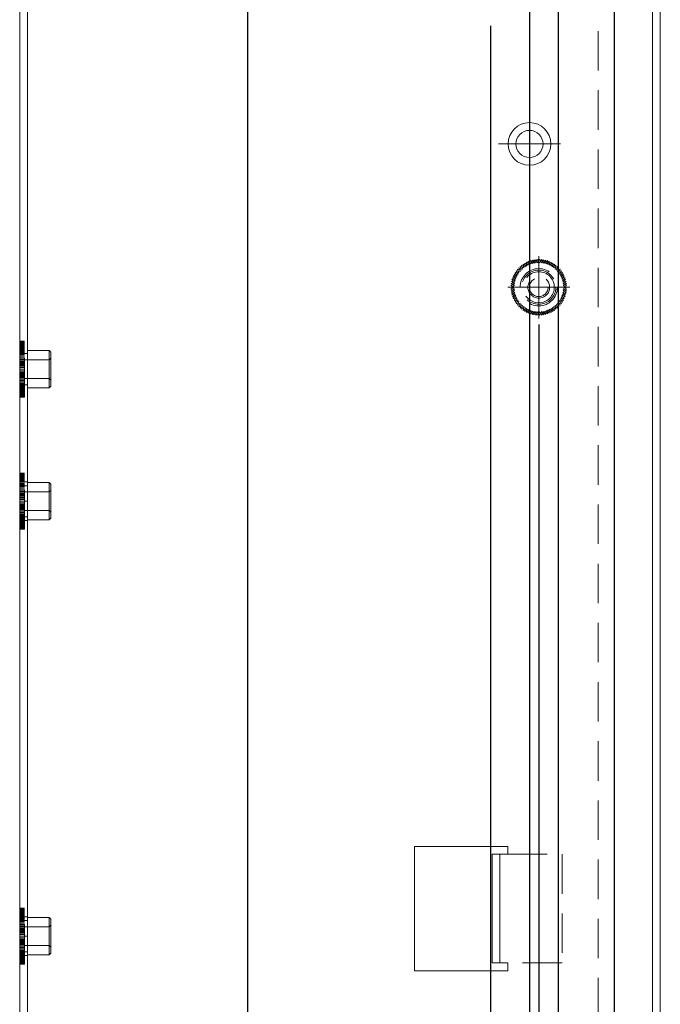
# Model space of a CAD drawing. Header units: millimetres. Extents: x 4065 to 8083, y -652 to 5416.
# Tile 99 of 256: x 4649 to 4731, y 2969 to 3095. Entities that reach past the tile are written whole.
import ezdxf

# ---------------------------------------------------------------- set-up
doc = ezdxf.new("R2010")
doc.units = ezdxf.units.MM
doc.header["$LTSCALE"] = 0.8
doc.header["$PDMODE"] = 3
doc.header["$PDSIZE"] = 0.3125
doc.linetypes.add('CENTER', pattern=[50.8, 31.75, -6.35, 6.35, -6.35])
doc.linetypes.add('HIDDEN', pattern=[9.525, 6.35, -3.175])
doc.layers.get('0').update_dxf_attribs({"linetype": 'CONTINUOUS', "lineweight": 0})
doc.layers.get('Defpoints').update_dxf_attribs({"linetype": 'CONTINUOUS', "lineweight": 0})
for name, color, linetype, lineweight in [('1', 2, 'CENTER', 0), ('2', 3, 'CONTINUOUS', 0), ('3', 5, 'HIDDEN', 0)]:
    doc.layers.add(name, color=color, linetype=linetype, lineweight=lineweight)
doc.styles.get("Standard").update_dxf_attribs({"font": 'romans.shx', "width": 0.8, "oblique": 5, "bigfont": 'whgtxt.shx'})
doc.dimstyles.get("Standard").update_dxf_attribs({"dimtxt": 2.5, "dimasz": 2.5, "dimexe": 0.8, "dimexo": 0.8, "dimgap": 0.8, "dimtad": 1, "dimdsep": 46, "dimtxsty": 'Standard', "dimcen": 0, "dimclrd": 3, "dimclre": 3, "dimclrt": 3, "dimazin": 0, "dimtp": 0.001, "dimtm": 0.001, "dimtfac": 1, "dimtmove": 0, "dimatfit": 3, "dimfxl": 0, "dimtolj": 1, "dimarcsym": 0})

# ---------------------------------------------------------------- blocks, each defined once
blk = doc.blocks.new('X')
at = {"layer": '1'}
for p, q in [((5251.84, 13719.59), (5251.84, 13727.59)), ((5247.84, 13723.59), (5255.84, 13723.59))]:
    blk.add_line(p, q, dxfattribs=at)
blk = doc.blocks.new('*D856')
at = {"layer": '2', "color": 3, "lineweight": -2}
for p, q in [((4678.18, 3292.73), (4678.18, 2794.7)), ((4648.83, 2817.48), (4648.83, 2794.7)), ((4651.33, 2795.5), (4675.68, 2795.5))]:
    blk.add_line(p, q, dxfattribs=at)
at = {"layer": '2', "color": 3}
for points in [[(4651.33, 2795.92), (4651.33, 2795.08), (4648.83, 2795.5)], [(4675.68, 2795.92), (4675.68, 2795.08), (4678.18, 2795.5)]]:
    blk.add_solid(points, dxfattribs=at)
at = {"layer": 'Defpoints', "color": 0}
for p in [(4678.18, 3293.53), (4648.83, 2818.28), (4678.18, 2795.5)]:
    blk.add_point(p, dxfattribs=at)
at = {"layer": '2', "color": 3, "insert": (4663.51, 2797.55), "char_height": 2.5, "attachment_point": 5}
blk.add_mtext('\\A1;29.35', dxfattribs=at)
blk = doc.blocks.new('*D858')
at = {"layer": '2', "color": 3, "lineweight": -2}
for p, q in [((4709.48, 3094.48), (4709.48, 2785.7)), ((4648.83, 2817.48), (4648.83, 2785.7)), ((4651.33, 2786.5), (4706.98, 2786.5))]:
    blk.add_line(p, q, dxfattribs=at)
at = {"layer": '2', "color": 3}
for points in [[(4651.33, 2786.92), (4651.33, 2786.08), (4648.83, 2786.5)], [(4706.98, 2786.92), (4706.98, 2786.08), (4709.48, 2786.5)]]:
    blk.add_solid(points, dxfattribs=at)
at = {"layer": 'Defpoints', "color": 0}
for p in [(4709.48, 3095.28), (4648.83, 2818.28), (4709.48, 2786.5)]:
    blk.add_point(p, dxfattribs=at)
at = {"layer": '2', "color": 3, "insert": (4679.16, 2788.55), "char_height": 2.5, "attachment_point": 5}
blk.add_mtext('\\A1;60.65', dxfattribs=at)
blk = doc.blocks.new('*D859')
at = {"layer": '2', "color": 3, "lineweight": -2}
for p, q in [((4714.48, 3114.48), (4714.48, 2781.2)), ((4648.83, 2817.48), (4648.83, 2781.2)), ((4651.33, 2782), (4711.98, 2782))]:
    blk.add_line(p, q, dxfattribs=at)
at = {"layer": '2', "color": 3}
for points in [[(4651.33, 2782.42), (4651.33, 2781.58), (4648.83, 2782)], [(4711.98, 2782.42), (4711.98, 2781.58), (4714.48, 2782)]]:
    blk.add_solid(points, dxfattribs=at)
at = {"layer": 'Defpoints', "color": 0}
for p in [(4714.48, 3115.28), (4648.83, 2818.28), (4714.48, 2782)]:
    blk.add_point(p, dxfattribs=at)
at = {"layer": '2', "color": 3, "insert": (4681.66, 2784.05), "char_height": 2.5, "attachment_point": 5}
blk.add_mtext('\\A1;65.65', dxfattribs=at)
blk = doc.blocks.new('*D860')
at = {"layer": '2', "color": 3, "lineweight": -2}
for p, q in [((4718.18, 3292.73), (4718.18, 2766.62)), ((4648.83, 2817.48), (4648.83, 2766.62)), ((4651.33, 2767.42), (4715.68, 2767.42))]:
    blk.add_line(p, q, dxfattribs=at)
at = {"layer": '2', "color": 3}
for points in [[(4651.33, 2767.83), (4651.33, 2767), (4648.83, 2767.42)], [(4715.68, 2767.83), (4715.68, 2767), (4718.18, 2767.42)]]:
    blk.add_solid(points, dxfattribs=at)
at = {"layer": 'Defpoints', "color": 0}
for p in [(4718.18, 3293.53), (4648.83, 2818.28), (4718.18, 2767.42)]:
    blk.add_point(p, dxfattribs=at)
at = {"layer": '2', "color": 3, "insert": (4683.51, 2769.47), "char_height": 2.5, "attachment_point": 5}
blk.add_mtext('\\A1;69.35', dxfattribs=at)
blk = doc.blocks.new('*D861')
at = {"layer": '2', "color": 3, "lineweight": -2}
for p, q in [((4725.38, 3192.73), (4725.38, 2761.11)), ((4648.83, 2817.48), (4648.83, 2761.11)), ((4651.33, 2761.91), (4722.88, 2761.91))]:
    blk.add_line(p, q, dxfattribs=at)
at = {"layer": '2', "color": 3}
for points in [[(4651.33, 2762.33), (4651.33, 2761.5), (4648.83, 2761.91)], [(4722.88, 2762.33), (4722.88, 2761.5), (4725.38, 2761.91)]]:
    blk.add_solid(points, dxfattribs=at)
at = {"layer": 'Defpoints', "color": 0}
for p in [(4725.38, 3193.53), (4648.83, 2818.28), (4725.38, 2761.91)]:
    blk.add_point(p, dxfattribs=at)
at = {"layer": '2', "color": 3, "insert": (4687.11, 2763.96), "char_height": 2.5, "attachment_point": 5}
blk.add_mtext('\\A1;76.55', dxfattribs=at)
blk = doc.blocks.new('*D862')
at = {"layer": '2', "color": 3, "lineweight": -2}
for p, q in [((4715.68, 3056.03), (4715.68, 2776.7)), ((4648.83, 2817.48), (4648.83, 2776.7)), ((4651.33, 2777.5), (4713.18, 2777.5))]:
    blk.add_line(p, q, dxfattribs=at)
at = {"layer": '2', "color": 3}
for points in [[(4651.33, 2777.92), (4651.33, 2777.08), (4648.83, 2777.5)], [(4713.18, 2777.92), (4713.18, 2777.08), (4715.68, 2777.5)]]:
    blk.add_solid(points, dxfattribs=at)
at = {"layer": 'Defpoints', "color": 0}
for p in [(4715.68, 3056.83), (4648.83, 2818.28), (4715.68, 2777.5)]:
    blk.add_point(p, dxfattribs=at)
at = {"layer": '2', "color": 3, "insert": (4682.26, 2779.55), "char_height": 2.5, "attachment_point": 5}
blk.add_mtext('\\A1;66.85', dxfattribs=at)

msp = doc.modelspace()

# ---------------------------------------------------------------- linework, layer by layer
for p, q in [((4648.831, 2818.28), (4648.831, 3391.28)), ((4649.831, 3391.28), (4649.831, 2824.28)), ((4730.331, 2824.28), (4730.331, 3375.28)), ((4731.331, 2824.28), (4731.331, 3374.28)), ((4699.681, 2988.83), (4711.681, 2988.83)), ((4699.681, 2972.83), (4699.681, 2988.83)), ((4711.681, 2988.83), (4711.681, 2987.83)), ((4709.681, 2987.83), (4711.681, 2987.83)), ((4709.681, 2987.83), (4709.681, 2973.83)), ((4710.681, 2987.83), (4710.681, 2973.83)), ((4709.681, 2973.83), (4711.681, 2973.83)), ((4711.681, 2973.83), (4711.681, 2972.83)), ((4711.681, 2972.83), (4699.681, 2972.83))]:
    msp.add_line(p, q)
for radius in [2.75, 1.75]:
    msp.add_circle((4714.481, 3079.28), radius)
at = {"layer": '3'}
for p, q in [((4649.831, 3391.28), (4649.831, 2824.28)), ((4723.331, 2837.28), (4723.331, 3374.28)), ((4730.331, 3374.28), (4730.331, 2824.28)), ((4714.332, 3064.168), (4714.297, 3063.667)), ((4714.706, 3063.832), (4714.332, 3064.168)), ((4714.498, 3063.756), (4714.568, 3064.254)), ((4714.568, 3064.254), (4714.917, 3063.892)), ((4714.81, 3064.323), (4714.706, 3063.832)), ((4715.133, 3063.938), (4714.81, 3064.323)), ((4714.917, 3063.892), (4715.056, 3064.375)), ((4715.056, 3064.375), (4715.351, 3063.969)), ((4715.305, 3064.41), (4715.133, 3063.938)), ((4715.571, 3063.984), (4715.305, 3064.41)), ((4715.351, 3063.969), (4715.555, 3064.428)), ((4715.555, 3064.428), (4715.791, 3063.984)), ((4715.806, 3064.428), (4715.571, 3063.984)), ((4715.791, 3063.984), (4716.057, 3064.41)), ((4716.011, 3063.969), (4715.806, 3064.428)), ((4716.306, 3064.375), (4716.011, 3063.969)), ((4716.057, 3064.41), (4716.229, 3063.938)), ((4716.229, 3063.938), (4716.552, 3064.323)), ((4716.444, 3063.892), (4716.306, 3064.375)), ((4716.793, 3064.254), (4716.444, 3063.892)), ((4716.552, 3064.323), (4716.656, 3063.832)), ((4716.656, 3063.832), (4717.029, 3064.168)), ((4716.863, 3063.756), (4716.793, 3064.254)), ((4717.029, 3064.168), (4717.064, 3063.667)), ((4713.263, 3062.859), (4712.768, 3062.946)), ((4712.768, 3062.946), (4713.004, 3062.503)), ((4712.923, 3063.144), (4713.41, 3063.022)), ((4713.127, 3062.685), (4712.923, 3063.144)), ((4713.569, 3063.176), (4713.091, 3063.331)), ((4713.091, 3063.331), (4713.263, 3062.859)), ((4713.272, 3063.505), (4713.738, 3063.317)), ((4713.41, 3063.022), (4713.272, 3063.505)), ((4713.916, 3063.447), (4713.464, 3063.667)), ((4713.464, 3063.667), (4713.569, 3063.176)), ((4713.668, 3063.814), (4714.103, 3063.563)), ((4713.738, 3063.317), (4713.668, 3063.814)), ((4714.297, 3063.667), (4713.881, 3063.948)), ((4713.881, 3063.948), (4713.916, 3063.447)), ((4714.103, 3064.066), (4714.498, 3063.756)), ((4714.103, 3063.563), (4714.103, 3064.066)), ((4717.259, 3064.066), (4716.863, 3063.756)), ((4717.064, 3063.667), (4717.481, 3063.948)), ((4717.259, 3063.563), (4717.259, 3064.066)), ((4717.694, 3063.814), (4717.259, 3063.563)), ((4717.481, 3063.948), (4717.446, 3063.447)), ((4717.446, 3063.447), (4717.897, 3063.667)), ((4717.624, 3063.317), (4717.694, 3063.814)), ((4718.09, 3063.505), (4717.624, 3063.317)), ((4717.897, 3063.667), (4717.793, 3063.176)), ((4717.793, 3063.176), (4718.27, 3063.331)), ((4717.951, 3063.022), (4718.09, 3063.505)), ((4718.439, 3063.144), (4717.951, 3063.022)), ((4718.27, 3063.331), (4718.099, 3062.859)), ((4718.099, 3062.859), (4718.593, 3062.946)), ((4718.234, 3062.685), (4718.439, 3063.144)), ((4718.593, 3062.946), (4718.358, 3062.503)), ((4712.647, 3061.7), (4712.16, 3061.578)), ((4712.22, 3061.822), (4712.715, 3061.909)), ((4712.594, 3061.486), (4712.22, 3061.822)), ((4712.797, 3062.114), (4712.298, 3062.061)), ((4712.298, 3062.061), (4712.647, 3061.7)), ((4712.392, 3062.294), (4712.894, 3062.312)), ((4712.715, 3061.909), (4712.392, 3062.294)), ((4713.004, 3062.503), (4712.502, 3062.52)), ((4712.502, 3062.52), (4712.797, 3062.114)), ((4712.628, 3062.738), (4713.127, 3062.685)), ((4712.894, 3062.312), (4712.628, 3062.738)), ((4718.734, 3062.738), (4718.234, 3062.685)), ((4718.358, 3062.503), (4718.859, 3062.52)), ((4718.468, 3062.312), (4718.734, 3062.738)), ((4718.97, 3062.294), (4718.468, 3062.312)), ((4718.859, 3062.52), (4718.564, 3062.114)), ((4718.564, 3062.114), (4719.064, 3062.061)), ((4718.647, 3061.909), (4718.97, 3062.294)), ((4719.141, 3061.822), (4718.647, 3061.909)), ((4719.064, 3062.061), (4718.715, 3061.7)), ((4718.715, 3061.7), (4719.202, 3061.578)), ((4718.768, 3061.486), (4719.141, 3061.822)), ((4712.081, 3060.83), (4712.532, 3061.05)), ((4712.532, 3060.61), (4712.081, 3060.83)), ((4712.555, 3061.269), (4712.09, 3061.081)), ((4712.09, 3061.081), (4712.525, 3060.83)), ((4712.525, 3060.83), (4712.09, 3060.579)), ((4712.09, 3060.579), (4712.555, 3060.391)), ((4712.116, 3061.331), (4712.594, 3061.486)), ((4712.532, 3061.05), (4712.116, 3061.331)), ((4712.116, 3060.329), (4712.532, 3060.61)), ((4712.594, 3060.174), (4712.116, 3060.329)), ((4712.16, 3061.578), (4712.555, 3061.269)), ((4712.555, 3060.391), (4712.16, 3060.081)), ((4719.246, 3061.331), (4718.768, 3061.486)), ((4718.768, 3060.174), (4719.246, 3060.329)), ((4719.202, 3061.578), (4718.806, 3061.269)), ((4718.806, 3061.269), (4719.272, 3061.081)), ((4719.272, 3060.579), (4718.806, 3060.391)), ((4718.806, 3060.391), (4719.202, 3060.081)), ((4718.829, 3061.05), (4719.246, 3061.331)), ((4719.281, 3060.83), (4718.829, 3061.05)), ((4718.829, 3060.61), (4719.281, 3060.83)), ((4719.246, 3060.329), (4718.829, 3060.61)), ((4719.272, 3061.081), (4718.837, 3060.83)), ((4718.837, 3060.83), (4719.272, 3060.579)), ((4712.16, 3060.081), (4712.647, 3059.96)), ((4712.22, 3059.838), (4712.594, 3060.174)), ((4712.715, 3059.75), (4712.22, 3059.838)), ((4712.647, 3059.96), (4712.298, 3059.599)), ((4712.298, 3059.599), (4712.797, 3059.546)), ((4712.392, 3059.366), (4712.715, 3059.75)), ((4712.894, 3059.348), (4712.392, 3059.366)), ((4712.797, 3059.546), (4712.502, 3059.14)), ((4712.502, 3059.14), (4713.004, 3059.157)), ((4712.628, 3058.922), (4712.894, 3059.348)), ((4713.004, 3059.157), (4712.768, 3058.714)), ((4718.859, 3059.14), (4718.358, 3059.157)), ((4718.358, 3059.157), (4718.593, 3058.714)), ((4718.468, 3059.348), (4718.97, 3059.366)), ((4718.734, 3058.922), (4718.468, 3059.348)), ((4719.064, 3059.599), (4718.564, 3059.546)), ((4718.564, 3059.546), (4718.859, 3059.14)), ((4718.647, 3059.75), (4719.141, 3059.838)), ((4718.97, 3059.366), (4718.647, 3059.75)), ((4719.202, 3060.081), (4718.715, 3059.96)), ((4718.715, 3059.96), (4719.064, 3059.599)), ((4719.141, 3059.838), (4718.768, 3060.174)), ((4713.127, 3058.975), (4712.628, 3058.922)), ((4712.768, 3058.714), (4713.263, 3058.801)), ((4712.923, 3058.516), (4713.127, 3058.975)), ((4713.41, 3058.637), (4712.923, 3058.516)), ((4713.263, 3058.801), (4713.091, 3058.329)), ((4713.091, 3058.329), (4713.569, 3058.484)), ((4713.272, 3058.155), (4713.41, 3058.637)), ((4713.738, 3058.343), (4713.272, 3058.155)), ((4713.569, 3058.484), (4713.464, 3057.993)), ((4713.464, 3057.993), (4713.916, 3058.213)), ((4713.668, 3057.845), (4713.738, 3058.343)), ((4714.103, 3058.097), (4713.668, 3057.845)), ((4713.916, 3058.213), (4713.881, 3057.712)), ((4713.881, 3057.712), (4714.297, 3057.993)), ((4714.103, 3057.594), (4714.103, 3058.097)), ((4714.498, 3057.903), (4714.103, 3057.594)), ((4714.297, 3057.993), (4714.332, 3057.492)), ((4714.332, 3057.492), (4714.706, 3057.828)), ((4714.568, 3057.406), (4714.498, 3057.903)), ((4714.706, 3057.828), (4714.81, 3057.337)), ((4716.656, 3057.828), (4716.552, 3057.337)), ((4717.029, 3057.492), (4716.656, 3057.828)), ((4716.793, 3057.406), (4716.863, 3057.903)), ((4716.863, 3057.903), (4717.259, 3057.594)), ((4717.064, 3057.993), (4717.029, 3057.492)), ((4717.481, 3057.712), (4717.064, 3057.993)), ((4717.259, 3058.097), (4717.694, 3057.845)), ((4717.259, 3057.594), (4717.259, 3058.097)), ((4717.897, 3057.993), (4717.446, 3058.213)), ((4717.446, 3058.213), (4717.481, 3057.712)), ((4717.624, 3058.343), (4718.09, 3058.155)), ((4717.694, 3057.845), (4717.624, 3058.343)), ((4718.27, 3058.329), (4717.793, 3058.484)), ((4717.793, 3058.484), (4717.897, 3057.993)), ((4717.951, 3058.637), (4718.439, 3058.516)), ((4718.09, 3058.155), (4717.951, 3058.637)), ((4718.593, 3058.714), (4718.099, 3058.801)), ((4718.099, 3058.801), (4718.27, 3058.329)), ((4718.234, 3058.975), (4718.734, 3058.922)), ((4718.439, 3058.516), (4718.234, 3058.975)), ((4714.917, 3057.767), (4714.568, 3057.406)), ((4714.81, 3057.337), (4715.133, 3057.722)), ((4715.056, 3057.285), (4714.917, 3057.767)), ((4715.351, 3057.691), (4715.056, 3057.285)), ((4715.133, 3057.722), (4715.305, 3057.25)), ((4715.305, 3057.25), (4715.571, 3057.676)), ((4715.555, 3057.232), (4715.351, 3057.691)), ((4715.791, 3057.676), (4715.555, 3057.232)), ((4715.571, 3057.676), (4715.806, 3057.232)), ((4716.057, 3057.25), (4715.791, 3057.676)), ((4715.806, 3057.232), (4716.011, 3057.691)), ((4716.011, 3057.691), (4716.306, 3057.285)), ((4716.229, 3057.722), (4716.057, 3057.25)), ((4716.552, 3057.337), (4716.229, 3057.722)), ((4716.306, 3057.285), (4716.444, 3057.767)), ((4716.444, 3057.767), (4716.793, 3057.406)), ((4648.831, 3053.878), (4649.431, 3053.878)), ((4648.831, 3046.682), (4648.831, 3053.878)), ((4648.831, 3053.86), (4649.431, 3053.86)), ((4648.831, 3053.825), (4649.431, 3053.825)), ((4648.831, 3053.773), (4649.431, 3053.773)), ((4648.831, 3053.704), (4649.431, 3053.704)), ((4648.831, 3053.618), (4649.431, 3053.618)), ((4648.831, 3053.516), (4649.431, 3053.516)), ((4649.431, 3053.434), (4648.831, 3053.434)), ((4649.431, 3053.419), (4648.831, 3053.419)), ((4648.831, 3053.398), (4649.431, 3053.398)), ((4649.431, 3053.388), (4648.831, 3053.388)), ((4649.431, 3053.342), (4648.831, 3053.342)), ((4649.431, 3053.282), (4648.831, 3053.282)), ((4648.831, 3053.264), (4649.431, 3053.264)), ((4649.431, 3053.206), (4648.831, 3053.206)), ((4649.431, 3053.117), (4648.831, 3053.117)), ((4649.431, 3053.013), (4648.831, 3053.013)), ((4648.831, 3052.955), (4649.431, 3052.955)), ((4649.431, 3052.897), (4648.831, 3052.897)), ((4648.831, 3052.781), (4649.431, 3052.781)), ((4649.431, 3052.767), (4648.831, 3052.767)), ((4649.431, 3046.682), (4649.431, 3053.878)), ((4649.431, 3052.626), (4648.831, 3052.626)), ((4648.831, 3052.594), (4649.431, 3052.594)), ((4649.431, 3052.472), (4648.831, 3052.472)), ((4648.831, 3052.396), (4649.431, 3052.396)), ((4649.431, 3052.309), (4648.831, 3052.309)), ((4648.831, 3052.188), (4649.431, 3052.188)), ((4649.431, 3052.135), (4648.831, 3052.135)), ((4648.831, 3051.97), (4649.431, 3051.97)), ((4649.431, 3051.953), (4648.831, 3051.953)), ((4649.431, 3051.762), (4648.831, 3051.762)), ((4648.831, 3051.744), (4649.431, 3051.744)), ((4649.431, 3051.564), (4648.831, 3051.564)), ((4648.831, 3051.511), (4649.431, 3051.511)), ((4649.431, 3052.28), (4649.831, 3052.28)), ((4649.431, 3051.48), (4652.631, 3051.48)), ((4649.831, 3052.68), (4652.631, 3052.68)), ((4649.831, 3047.88), (4649.831, 3052.68)), ((4652.831, 3052.48), (4652.631, 3052.68)), ((4652.631, 3052.68), (4652.631, 3047.88)), ((4652.631, 3051.48), (4652.831, 3051.68)), ((4652.831, 3048.08), (4652.831, 3052.48)), ((4649.431, 3051.359), (4648.831, 3051.359)), ((4648.831, 3051.272), (4649.431, 3051.272)), ((4649.431, 3051.15), (4648.831, 3051.15)), ((4648.831, 3051.028), (4649.431, 3051.028)), ((4649.431, 3050.936), (4648.831, 3050.936)), ((4648.831, 3050.781), (4649.431, 3050.781)), ((4649.431, 3050.719), (4648.831, 3050.719)), ((4648.831, 3050.531), (4649.431, 3050.531)), ((4649.431, 3050.5), (4648.831, 3050.5)), ((4649.431, 3050.28), (4648.831, 3050.28)), ((4649.431, 3050.06), (4648.831, 3050.06)), ((4648.831, 3050.029), (4649.431, 3050.029)), ((4649.431, 3049.841), (4648.831, 3049.841)), ((4648.831, 3049.779), (4649.431, 3049.779)), ((4649.431, 3049.624), (4648.831, 3049.624)), ((4648.831, 3049.531), (4649.431, 3049.531)), ((4649.431, 3049.41), (4648.831, 3049.41)), ((4648.831, 3049.288), (4649.431, 3049.288)), ((4649.431, 3049.2), (4648.831, 3049.2)), ((4648.831, 3049.049), (4649.431, 3049.049)), ((4649.431, 3048.996), (4648.831, 3048.996)), ((4649.431, 3049.08), (4652.631, 3049.08)), ((4652.631, 3049.08), (4652.831, 3048.88)), ((4648.831, 3048.816), (4649.431, 3048.816)), ((4649.431, 3048.798), (4648.831, 3048.798)), ((4649.431, 3048.607), (4648.831, 3048.607)), ((4648.831, 3048.59), (4649.431, 3048.59)), ((4649.431, 3048.425), (4648.831, 3048.425)), ((4648.831, 3048.372), (4649.431, 3048.372)), ((4649.431, 3048.251), (4648.831, 3048.251)), ((4648.831, 3048.164), (4649.431, 3048.164)), ((4649.431, 3048.087), (4648.831, 3048.087)), ((4648.831, 3047.966), (4649.431, 3047.966)), ((4649.431, 3047.934), (4648.831, 3047.934)), ((4649.431, 3047.793), (4648.831, 3047.793)), ((4648.831, 3047.779), (4649.431, 3047.779)), ((4649.431, 3047.663), (4648.831, 3047.663)), ((4649.431, 3048.28), (4649.831, 3048.28)), ((4649.831, 3047.88), (4652.631, 3047.88)), ((4652.831, 3048.08), (4652.631, 3047.88)), ((4648.831, 3047.605), (4649.431, 3047.605)), ((4649.431, 3047.547), (4648.831, 3047.547)), ((4649.431, 3047.443), (4648.831, 3047.443)), ((4649.431, 3047.353), (4648.831, 3047.353)), ((4648.831, 3047.295), (4649.431, 3047.295)), ((4649.431, 3047.278), (4648.831, 3047.278)), ((4649.431, 3047.217), (4648.831, 3047.217)), ((4649.431, 3047.172), (4648.831, 3047.172)), ((4648.831, 3047.162), (4649.431, 3047.162)), ((4649.431, 3047.141), (4648.831, 3047.141)), ((4649.431, 3047.126), (4648.831, 3047.126)), ((4648.831, 3047.044), (4649.431, 3047.044)), ((4648.831, 3046.942), (4649.431, 3046.942)), ((4648.831, 3046.856), (4649.431, 3046.856)), ((4648.831, 3046.787), (4649.431, 3046.787)), ((4648.831, 3046.735), (4649.431, 3046.735)), ((4648.831, 3046.7), (4649.431, 3046.7)), ((4648.831, 3046.682), (4649.431, 3046.682)), ((4648.831, 3036.878), (4649.431, 3036.878)), ((4648.831, 3029.682), (4648.831, 3036.878)), ((4648.831, 3036.86), (4649.431, 3036.86)), ((4648.831, 3036.825), (4649.431, 3036.825)), ((4648.831, 3036.773), (4649.431, 3036.773)), ((4648.831, 3036.704), (4649.431, 3036.704)), ((4648.831, 3036.618), (4649.431, 3036.618)), ((4648.831, 3036.516), (4649.431, 3036.516)), ((4649.431, 3036.434), (4648.831, 3036.434)), ((4649.431, 3036.419), (4648.831, 3036.419)), ((4648.831, 3036.398), (4649.431, 3036.398)), ((4649.431, 3036.388), (4648.831, 3036.388)), ((4649.431, 3036.342), (4648.831, 3036.342)), ((4649.431, 3036.282), (4648.831, 3036.282)), ((4648.831, 3036.264), (4649.431, 3036.264)), ((4649.431, 3029.682), (4649.431, 3036.878)), ((4649.431, 3036.206), (4648.831, 3036.206)), ((4649.431, 3036.117), (4648.831, 3036.117)), ((4649.431, 3036.013), (4648.831, 3036.013)), ((4648.831, 3035.955), (4649.431, 3035.955)), ((4649.431, 3035.897), (4648.831, 3035.897)), ((4648.831, 3035.781), (4649.431, 3035.781)), ((4649.831, 3035.78), (4648.831, 3035.78)), ((4648.831, 3035.78), (4648.831, 3030.78)), ((4649.431, 3035.767), (4648.831, 3035.767)), ((4649.431, 3035.626), (4648.831, 3035.626)), ((4648.831, 3035.594), (4649.431, 3035.594)), ((4649.431, 3035.472), (4648.831, 3035.472)), ((4648.831, 3035.396), (4649.431, 3035.396)), ((4649.431, 3035.309), (4648.831, 3035.309)), ((4648.831, 3035.188), (4649.431, 3035.188)), ((4649.431, 3035.135), (4648.831, 3035.135)), ((4649.431, 3035.28), (4649.831, 3035.28)), ((4649.831, 3035.68), (4652.631, 3035.68)), ((4649.831, 3030.88), (4649.831, 3035.68)), ((4652.831, 3035.48), (4652.631, 3035.68)), ((4652.631, 3035.68), (4652.631, 3030.88)), ((4652.831, 3031.08), (4652.831, 3035.48)), ((4648.831, 3034.97), (4649.431, 3034.97)), ((4649.431, 3034.953), (4648.831, 3034.953)), ((4649.431, 3034.762), (4648.831, 3034.762)), ((4648.831, 3034.744), (4649.431, 3034.744)), ((4649.431, 3034.564), (4648.831, 3034.564)), ((4648.831, 3034.511), (4649.431, 3034.511)), ((4649.431, 3034.359), (4648.831, 3034.359)), ((4648.831, 3034.272), (4649.431, 3034.272)), ((4649.431, 3034.15), (4648.831, 3034.15)), ((4648.831, 3034.028), (4649.431, 3034.028)), ((4649.431, 3033.936), (4648.831, 3033.936)), ((4648.831, 3033.781), (4649.431, 3033.781)), ((4649.431, 3033.719), (4648.831, 3033.719)), ((4649.431, 3034.48), (4652.631, 3034.48)), ((4652.631, 3034.48), (4652.831, 3034.68)), ((4648.831, 3033.531), (4649.431, 3033.531)), ((4649.431, 3033.5), (4648.831, 3033.5)), ((4649.431, 3033.28), (4648.831, 3033.28)), ((4648.831, 3033.28), (4649.831, 3033.28)), ((4649.431, 3033.06), (4648.831, 3033.06)), ((4648.831, 3033.029), (4649.431, 3033.029)), ((4649.431, 3032.841), (4648.831, 3032.841)), ((4648.831, 3032.779), (4649.431, 3032.779)), ((4649.431, 3032.624), (4648.831, 3032.624)), ((4648.831, 3032.531), (4649.431, 3032.531)), ((4649.431, 3032.41), (4648.831, 3032.41)), ((4648.831, 3032.288), (4649.431, 3032.288)), ((4649.431, 3032.2), (4648.831, 3032.2)), ((4648.831, 3032.049), (4649.431, 3032.049)), ((4649.431, 3031.996), (4648.831, 3031.996)), ((4648.831, 3031.816), (4649.431, 3031.816)), ((4649.431, 3031.798), (4648.831, 3031.798)), ((4649.431, 3031.607), (4648.831, 3031.607)), ((4648.831, 3031.59), (4649.431, 3031.59)), ((4649.431, 3031.425), (4648.831, 3031.425)), ((4648.831, 3031.372), (4649.431, 3031.372)), ((4649.431, 3031.251), (4648.831, 3031.251)), ((4649.431, 3032.08), (4652.631, 3032.08)), ((4649.431, 3031.28), (4649.831, 3031.28)), ((4652.631, 3032.08), (4652.831, 3031.88)), ((4648.831, 3031.164), (4649.431, 3031.164)), ((4649.431, 3031.087), (4648.831, 3031.087)), ((4648.831, 3030.966), (4649.431, 3030.966)), ((4649.431, 3030.934), (4648.831, 3030.934)), ((4649.431, 3030.793), (4648.831, 3030.793)), ((4649.831, 3030.78), (4648.831, 3030.78)), ((4648.831, 3030.779), (4649.431, 3030.779)), ((4649.431, 3030.663), (4648.831, 3030.663)), ((4648.831, 3030.605), (4649.431, 3030.605)), ((4649.431, 3030.547), (4648.831, 3030.547)), ((4649.431, 3030.443), (4648.831, 3030.443)), ((4649.431, 3030.353), (4648.831, 3030.353)), ((4648.831, 3030.295), (4649.431, 3030.295)), ((4649.431, 3030.278), (4648.831, 3030.278)), ((4649.431, 3030.217), (4648.831, 3030.217)), ((4649.431, 3030.172), (4648.831, 3030.172)), ((4648.831, 3030.162), (4649.431, 3030.162)), ((4649.431, 3030.141), (4648.831, 3030.141)), ((4649.431, 3030.126), (4648.831, 3030.126)), ((4648.831, 3030.044), (4649.431, 3030.044)), ((4648.831, 3029.942), (4649.431, 3029.942)), ((4649.831, 3030.88), (4652.631, 3030.88)), ((4652.831, 3031.08), (4652.631, 3030.88)), ((4648.831, 3029.856), (4649.431, 3029.856)), ((4648.831, 3029.787), (4649.431, 3029.787)), ((4648.831, 3029.735), (4649.431, 3029.735)), ((4648.831, 3029.7), (4649.431, 3029.7)), ((4648.831, 3029.682), (4649.431, 3029.682)), ((4710.681, 2987.83), (4710.681, 2973.83)), ((4711.681, 2987.83), (4718.681, 2987.83)), ((4718.681, 2987.83), (4718.681, 2973.83)), ((4648.831, 2980.878), (4649.431, 2980.878)), ((4648.831, 2973.682), (4648.831, 2980.878)), ((4648.831, 2980.86), (4649.431, 2980.86)), ((4648.831, 2980.825), (4649.431, 2980.825)), ((4648.831, 2980.773), (4649.431, 2980.773)), ((4648.831, 2980.704), (4649.431, 2980.704)), ((4648.831, 2980.618), (4649.431, 2980.618)), ((4648.831, 2980.516), (4649.431, 2980.516)), ((4649.431, 2973.682), (4649.431, 2980.878)), ((4649.431, 2980.434), (4648.831, 2980.434)), ((4649.431, 2980.419), (4648.831, 2980.419)), ((4648.831, 2980.398), (4649.431, 2980.398)), ((4649.431, 2980.388), (4648.831, 2980.388)), ((4649.431, 2980.342), (4648.831, 2980.342)), ((4649.431, 2980.282), (4648.831, 2980.282)), ((4648.831, 2980.264), (4649.431, 2980.264)), ((4649.431, 2980.206), (4648.831, 2980.206)), ((4649.431, 2980.117), (4648.831, 2980.117)), ((4649.431, 2980.013), (4648.831, 2980.013)), ((4648.831, 2979.955), (4649.431, 2979.955)), ((4649.431, 2979.897), (4648.831, 2979.897)), ((4648.831, 2979.781), (4649.431, 2979.781)), ((4649.831, 2979.78), (4648.831, 2979.78)), ((4648.831, 2979.78), (4648.831, 2974.78)), ((4649.431, 2979.767), (4648.831, 2979.767)), ((4649.431, 2979.626), (4648.831, 2979.626)), ((4648.831, 2979.594), (4649.431, 2979.594)), ((4649.431, 2979.472), (4648.831, 2979.472)), ((4648.831, 2979.396), (4649.431, 2979.396)), ((4649.431, 2979.309), (4648.831, 2979.309)), ((4649.431, 2979.28), (4649.831, 2979.28)), ((4649.831, 2979.68), (4652.631, 2979.68)), ((4649.831, 2974.88), (4649.831, 2979.68)), ((4652.831, 2979.48), (4652.631, 2979.68)), ((4652.631, 2979.68), (4652.631, 2974.88)), ((4652.831, 2975.08), (4652.831, 2979.48)), ((4648.831, 2979.188), (4649.431, 2979.188)), ((4649.431, 2979.135), (4648.831, 2979.135)), ((4648.831, 2978.97), (4649.431, 2978.97)), ((4649.431, 2978.953), (4648.831, 2978.953)), ((4649.431, 2978.762), (4648.831, 2978.762)), ((4648.831, 2978.744), (4649.431, 2978.744)), ((4649.431, 2978.564), (4648.831, 2978.564)), ((4648.831, 2978.511), (4649.431, 2978.511)), ((4649.431, 2978.359), (4648.831, 2978.359)), ((4648.831, 2978.272), (4649.431, 2978.272)), ((4649.431, 2978.15), (4648.831, 2978.15)), ((4648.831, 2978.028), (4649.431, 2978.028)), ((4649.431, 2977.936), (4648.831, 2977.936)), ((4649.431, 2978.48), (4652.631, 2978.48)), ((4652.631, 2978.48), (4652.831, 2978.68)), ((4648.831, 2977.781), (4649.431, 2977.781)), ((4649.431, 2977.719), (4648.831, 2977.719)), ((4648.831, 2977.531), (4649.431, 2977.531)), ((4649.431, 2977.5), (4648.831, 2977.5)), ((4649.431, 2977.28), (4648.831, 2977.28)), ((4648.831, 2977.28), (4649.831, 2977.28)), ((4649.431, 2977.06), (4648.831, 2977.06)), ((4648.831, 2977.029), (4649.431, 2977.029)), ((4649.431, 2976.841), (4648.831, 2976.841)), ((4648.831, 2976.779), (4649.431, 2976.779)), ((4649.431, 2976.624), (4648.831, 2976.624)), ((4648.831, 2976.531), (4649.431, 2976.531)), ((4649.431, 2976.41), (4648.831, 2976.41)), ((4648.831, 2976.288), (4649.431, 2976.288)), ((4649.431, 2976.2), (4648.831, 2976.2)), ((4648.831, 2976.049), (4649.431, 2976.049)), ((4649.431, 2975.996), (4648.831, 2975.996)), ((4648.831, 2975.816), (4649.431, 2975.816)), ((4649.431, 2975.798), (4648.831, 2975.798)), ((4649.431, 2975.607), (4648.831, 2975.607)), ((4648.831, 2975.59), (4649.431, 2975.59)), ((4649.431, 2975.425), (4648.831, 2975.425)), ((4649.431, 2976.08), (4652.631, 2976.08)), ((4652.631, 2976.08), (4652.831, 2975.88)), ((4648.831, 2975.372), (4649.431, 2975.372)), ((4649.431, 2975.251), (4648.831, 2975.251)), ((4648.831, 2975.164), (4649.431, 2975.164)), ((4649.431, 2975.087), (4648.831, 2975.087)), ((4648.831, 2974.966), (4649.431, 2974.966)), ((4649.431, 2974.934), (4648.831, 2974.934)), ((4649.431, 2974.793), (4648.831, 2974.793)), ((4649.831, 2974.78), (4648.831, 2974.78)), ((4648.831, 2974.779), (4649.431, 2974.779)), ((4649.431, 2974.663), (4648.831, 2974.663)), ((4648.831, 2974.605), (4649.431, 2974.605)), ((4649.431, 2974.547), (4648.831, 2974.547)), ((4649.431, 2974.443), (4648.831, 2974.443)), ((4649.431, 2974.353), (4648.831, 2974.353)), ((4648.831, 2974.295), (4649.431, 2974.295)), ((4649.431, 2974.278), (4648.831, 2974.278)), ((4649.431, 2974.217), (4648.831, 2974.217)), ((4649.431, 2974.172), (4648.831, 2974.172)), ((4648.831, 2974.162), (4649.431, 2974.162)), ((4649.431, 2974.141), (4648.831, 2974.141)), ((4649.431, 2974.126), (4648.831, 2974.126)), ((4649.431, 2975.28), (4649.831, 2975.28)), ((4649.831, 2974.88), (4652.631, 2974.88)), ((4652.831, 2975.08), (4652.631, 2974.88)), ((4648.831, 2974.044), (4649.431, 2974.044)), ((4648.831, 2973.942), (4649.431, 2973.942)), ((4648.831, 2973.856), (4649.431, 2973.856)), ((4648.831, 2973.787), (4649.431, 2973.787)), ((4648.831, 2973.735), (4649.431, 2973.735)), ((4648.831, 2973.7), (4649.431, 2973.7)), ((4648.831, 2973.682), (4649.431, 2973.682)), ((4718.681, 2973.83), (4711.681, 2973.83))]:
    msp.add_line(p, q, dxfattribs=at)
for radius in [2.4, 2.4, 2.2, 2.2, 2, 2, 1.4, 1.4, 1.2, 1.2]:
    msp.add_circle((4715.681, 3060.83), radius, dxfattribs=at)

# ---------------------------------------------------------------- block references
for p in [(-537.358, -10644.312), (-536.158, -10662.762)]:
    msp.add_blockref('X', p)

# ---------------------------------------------------------------- dimensions: what is measured, and where the dimension line sits
at = {"layer": '2'}
for base, p2, picture, middle in [((4678.181, 2795.498), (4678.181, 3293.53), '*D856', (4663.506, 2797.548)), ((4718.181, 2767.418), (4718.181, 3293.53), '*D860', (4683.506, 2769.468)), ((4714.481, 2781.998), (4714.481, 3115.28), '*D859', (4681.656, 2784.048)), ((4709.481, 2786.498), (4709.481, 3095.28), '*D858', (4679.156, 2788.548)), ((4715.681, 2777.498), (4715.681, 3056.83), '*D862', (4682.256, 2779.548))]:
    dim = msp.add_linear_dim(base=base, p1=(4648.831, 2818.28), p2=p2, dimstyle='Standard', override={"dimazin": 2}, dxfattribs=at)
    dim.commit()
    dim.dimension.update_dxf_attribs({"geometry": picture, "text_midpoint": middle})
dim = msp.add_linear_dim(base=(4725.381, 2761.915), p1=(4648.831, 2818.28), p2=(4725.381, 3193.53), dimstyle='Standard', override={"dimazin": 2}, dxfattribs=at)
dim.commit()
dim.dimension.update_dxf_attribs({"geometry": '*D861', "text_midpoint": (4687.106, 2761.915), "dimtype": 160})

doc.saveas('drawing.dxf')
